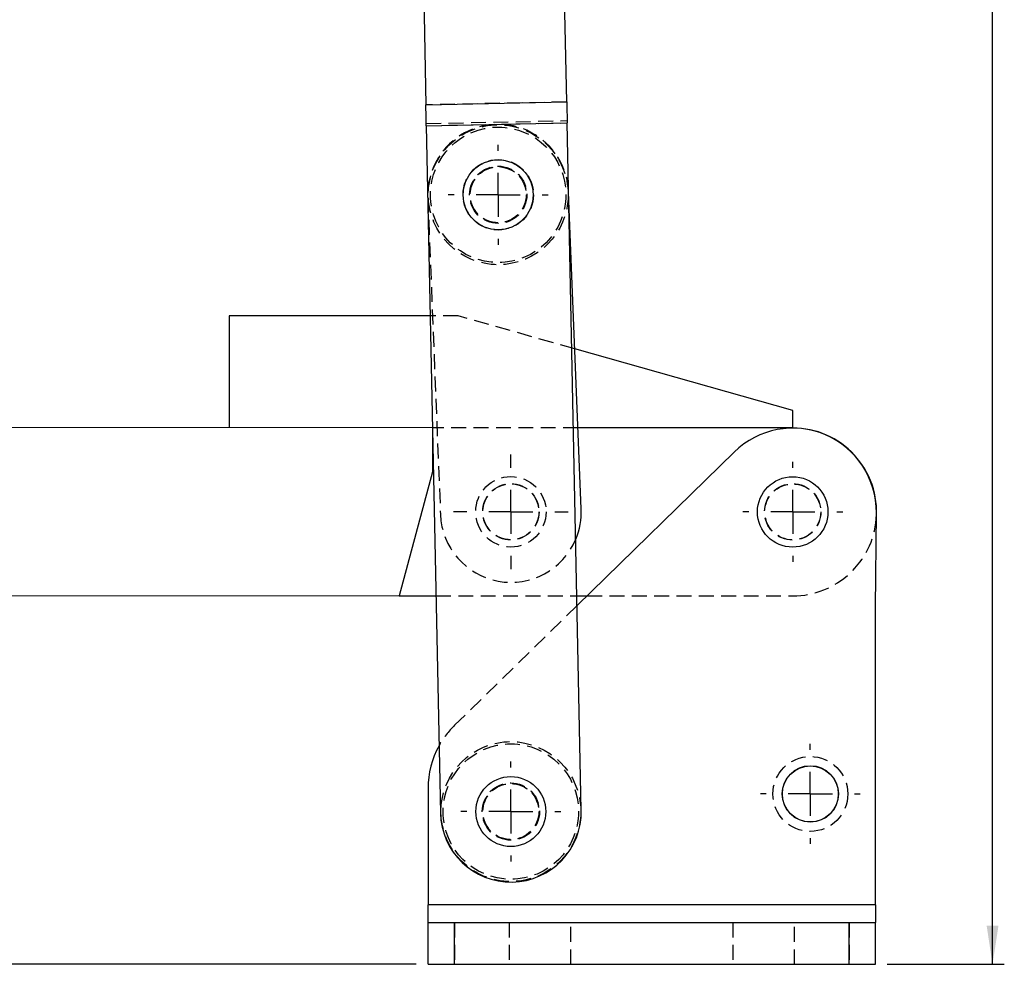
# Model space of a CAD drawing. Extents: x 42 to 497, y 26 to 378.
# Tile 14 of 19: x 167 to 279, y 146 to 253. Entities that reach past the tile are written whole.
import ezdxf

# ---------------------------------------------------------------- set-up
doc = ezdxf.new("R2010")
doc.units = 0
doc.header["$LTSCALE"] = 1.333333
doc.linetypes.add('HIDDEN', pattern=[1.905, 1.27, -0.635])
doc.layers.get('0').update_dxf_attribs({"linetype": 'CONTINUOUS'})
doc.layers.add('FORMATO', color=179, linetype='CONTINUOUS')
doc.styles.add('SLDTEXTSTYLE0', font='TXT', dxfattribs={"width": 0.75})
doc.dimstyles.new('SLDDIMSTYLE0', dxfattribs={"dimtxt": 4.666667, "dimasz": 4.402667, "dimexe": 0, "dimexo": 0.0625, "dimgap": 1.166667, "dimtad": 1, "dimdec": 0, "dimrnd": 1e-09, "dimzin": 12, "dimtxsty": 'SLDTEXTSTYLE0', "dimsah": 1, "dimcen": 0.09, "dimazin": 3, "dimtfac": 1, "dimtdec": 0, "dimtofl": 0, "dimtmove": 0, "dimatfit": 3, "dimtolj": 1, "dimtzin": 12})

# ---------------------------------------------------------------- blocks, each defined once
blk = doc.blocks.new('_D')
at = {"layer": 'FORMATO'}
for p, q in [((72.32, 187.82), (46.54, 187.82)), ((47.87, 145.94), (47.87, 187.82)), ((212.4, 145.94), (46.54, 145.94))]:
    blk.add_line(p, q, dxfattribs=at)
for points in [[(47.87, 187.82), (47.19, 183.42), (48.55, 183.42)], [(47.87, 145.94), (48.55, 150.34), (47.19, 150.34)]]:
    blk.add_solid(points, dxfattribs=at)
at = {"layer": 'FORMATO', "insert": (41.85, 164.8), "char_height": 4.667, "attachment_point": 1, "rotation": 90, "style": 'SLDTEXTSTYLE0'}
blk.add_mtext('42', dxfattribs=at)
blk = doc.blocks.new('_D_1')
at = {"layer": 'FORMATO'}
for p, q in [((219.68, 360.95), (279.16, 360.95)), ((277.82, 145.94), (277.82, 360.95)), ((265.87, 145.94), (279.16, 145.94))]:
    blk.add_line(p, q, dxfattribs=at)
for points in [[(277.82, 360.95), (277.15, 356.55), (278.5, 356.55)], [(277.82, 145.94), (278.5, 150.34), (277.15, 150.34)]]:
    blk.add_solid(points, dxfattribs=at)
at = {"layer": 'FORMATO', "insert": (271.81, 272.54), "char_height": 4.667, "attachment_point": 1, "rotation": 90, "style": 'SLDTEXTSTYLE0'}
blk.add_mtext('215', dxfattribs=at)
blk = doc.blocks.new('SW_CENTERMARKSYMBOL_0')
at = {"layer": 'FORMATO', "color": 0}
for p, q in [((0, 5), (0, 5.675)), ((0, 0), (0, 2.5)), ((-5, 0), (-5.675, 0)), ((0, 0), (-2.5, 0)), ((0, 0), (0, -2.5)), ((0, 0), (2.5, 0)), ((5, 0), (5.675, 0)), ((0, -5), (0, -5.675))]:
    blk.add_line(p, q, dxfattribs=at)
blk = doc.blocks.new('SW_CENTERMARKSYMBOL_1')
at = {"layer": 'FORMATO', "color": 0}
for p, q in [((0, 5), (0, 6.5)), ((0, 0), (0, 2.5)), ((-5, 0), (-6.5, 0)), ((0, 0), (-2.5, 0)), ((0, 0), (0, -2.5)), ((0, 0), (2.5, 0)), ((5, 0), (6.5, 0)), ((0, -5), (0, -6.5))]:
    blk.add_line(p, q, dxfattribs=at)
blk = doc.blocks.new('SW_CENTERMARKSYMBOL_2')
at = {"layer": 'FORMATO', "color": 0}
for p, q in [((0, 5), (0, 5.675)), ((0, 0), (0, 2.5)), ((-5, 0), (-5.675, 0)), ((0, 0), (-2.5, 0)), ((0, 0), (0, -2.5)), ((0, 0), (2.5, 0)), ((5, 0), (5.675, 0)), ((0, -5), (0, -5.675))]:
    blk.add_line(p, q, dxfattribs=at)
blk = doc.blocks.new('SW_CENTERMARKSYMBOL_3')
at = {"layer": 'FORMATO', "color": 0}
for p, q in [((0, 5), (0, 5.675)), ((0, 0), (0, 2.5)), ((-5, 0), (-5.675, 0)), ((0, 0), (-2.5, 0)), ((0, 0), (0, -2.5)), ((0, 0), (2.5, 0)), ((5, 0), (5.675, 0)), ((0, -5), (0, -5.675))]:
    blk.add_line(p, q, dxfattribs=at)
blk = doc.blocks.new('SW_CENTERMARKSYMBOL_4')
at = {"layer": 'FORMATO', "color": 0}
for p, q in [((0, 5), (0, 5.675)), ((0, 0), (0, 2.5)), ((-5, 0), (-5.675, 0)), ((0, 0), (-2.5, 0)), ((0, 0), (0, -2.5)), ((0, 0), (2.5, 0)), ((5, 0), (5.675, 0)), ((0, -5), (0, -5.675))]:
    blk.add_line(p, q, dxfattribs=at)

msp = doc.modelspace()

# ---------------------------------------------------------------- linework, layer by layer
at = {"color": 7, "linetype": 'CONTINUOUS'}
for p, q in [((213.198737, 257.395683), (213.484986, 243.461443)), ((229.481611, 243.790058), (229.195362, 257.724298)), ((213.484986, 243.461443), (229.481611, 243.790058)), ((213.533765, 241.086943), (229.530389, 241.415558)), ((213.533765, 241.086943), (215.135731, 163.104987)), ((231.132356, 163.433602), (229.530389, 241.415558)), ((231.127665, 197.602738), (229.693069, 233.49645)), ((191.142973, 219.521094), (191.137873, 206.821095)), ((213.976976, 219.511927), (191.142973, 219.521094)), ((255.138671, 208.795402), (230.401495, 215.771589)), ((255.137868, 206.795402), (255.138671, 208.795402)), ((214.237871, 206.811822), (73.662877, 206.868255)), ((214.237871, 206.811822), (214.235863, 201.811822)), ((255.137868, 206.795402), (230.759862, 206.805189)), ((248.497439, 204.067864), (230.655465, 186.648104)), ((214.235863, 201.811822), (210.465538, 187.763335)), ((264.534043, 186.439296), (264.633635, 197.182338)), ((73.655233, 187.818257), (210.465538, 187.763335)), ((210.465538, 187.763335), (214.629214, 187.761662)), ((230.632722, 187.755238), (231.788958, 187.754774)), ((264.534043, 152.690666), (264.534043, 186.439296)), ((213.734044, 165.914664), (213.734044, 152.690666)), ((264.534043, 152.690666), (213.734044, 152.690666)), ((213.734044, 150.690665), (213.734044, 152.690666)), ((264.534043, 152.690666), (264.534043, 150.690665)), ((213.734044, 145.940663), (213.734044, 150.690665)), ((213.734044, 150.690665), (216.734044, 150.690665)), ((216.734044, 145.940663), (216.734044, 150.690665)), ((216.734044, 150.690665), (261.534043, 150.690665)), ((261.534043, 145.940663), (261.534043, 150.690665)), ((261.534043, 150.690665), (264.534043, 150.690665)), ((264.534043, 145.940663), (264.534043, 150.690665)), ((213.734044, 145.940663), (216.734044, 145.940663)), ((216.734044, 145.940663), (261.534043, 145.940663)), ((261.534043, 145.940663), (264.534043, 145.940663))]:
    msp.add_line(p, q, dxfattribs=at)
at = {"color": 7, "linetype": 'HIDDEN'}
for p, q in [((229.481611, 243.790058), (213.484986, 243.461443)), ((213.52863, 241.336891), (229.525254, 241.665507)), ((213.533765, 241.086943), (229.530389, 241.415558)), ((213.702733, 232.935043), (215.140429, 196.963762)), ((229.693069, 233.49645), (229.68997, 233.574018)), ((217.14297, 219.510657), (213.976976, 219.511927)), ((230.401495, 215.771589), (217.14297, 219.510657)), ((230.759862, 206.805189), (214.237871, 206.811822)), ((214.629214, 187.761662), (230.632722, 187.755238)), ((231.788958, 187.754774), (255.13022, 187.745403)), ((230.655465, 186.648104), (216.748143, 173.069889)), ((264.534043, 152.690666), (213.734044, 152.690666)), ((216.734044, 150.690665), (216.734044, 145.940663)), ((222.934043, 150.690665), (222.934043, 145.940663)), ((229.934043, 145.940663), (229.934043, 150.690665)), ((248.334044, 150.690665), (248.334044, 145.940663)), ((255.334044, 145.940663), (255.334044, 150.690665)), ((261.534043, 150.690665), (261.534043, 145.940663))]:
    msp.add_line(p, q, dxfattribs=at)
at = {"color": 7, "linetype": 'CONTINUOUS', "flags": 128}
for points in [[(229.481611, 243.790058), (229.487241, 243.515989), (229.493056, 243.232922), (229.49903, 242.942074), (229.50514, 242.644692), (229.511356, 242.342042), (229.517656, 242.035428), (229.524008, 241.726158), (229.530389, 241.415558)], [(213.533765, 241.086943), (213.527384, 241.397543), (213.52103, 241.706813), (213.514732, 242.013426), (213.508515, 242.316076), (213.502405, 242.613459), (213.49643, 242.904307), (213.490615, 243.187373), (213.484986, 243.461443)]]:
    msp.add_lwpolyline(points, dxfattribs=at)
at = {"color": 7, "linetype": 'HIDDEN'}
for centre, radius in [((221.696352, 233.25453), 7.9375), ((221.696352, 233.25453), 7.6875), ((221.696352, 233.25453), 4), ((221.696352, 233.25453), 3.25), ((221.696352, 233.25453), 3.2), ((221.696352, 233.25453), 3.2), ((221.696352, 233.25453), 3.175), ((223.134046, 197.283249), 4), ((223.134046, 197.283249), 3.2), ((223.134046, 197.283249), 3.175), ((255.134044, 197.270403), 3.2), ((255.134044, 197.270403), 3.2), ((255.134044, 197.270403), 3.175), ((223.134044, 163.269296), 7.9375), ((223.134044, 163.269296), 7.6875), ((257.134044, 165.269296), 4.25), ((223.134044, 163.269296), 3.25), ((223.134044, 163.269296), 3.2), ((223.134044, 163.269296), 3.175)]:
    msp.add_circle(centre, radius, dxfattribs=at)
at = {"color": 7, "linetype": 'CONTINUOUS'}
for centre, radius in [((221.696352, 233.25453), 3.96875), ((255.134044, 197.270403), 4), ((257.134044, 165.269296), 3.2), ((257.134044, 165.269296), 3.175), ((223.134044, 163.269296), 3.96875)]:
    msp.add_circle(centre, radius, dxfattribs=at)
at = {"color": 7, "linetype": 'HIDDEN'}
for centre, radius, start, end in [((221.696352, 233.25453), 8, 2.2887708, 182.2887708), ((223.134046, 197.283249), 8, 182.2887708, 337.05458036), ((255.134044, 197.270403), 9.525, 269.97699873, 355.31674), ((223.734044, 165.914665), 10, 134.31398918, 151.10760811)]:
    msp.add_arc(centre, radius, start, end, dxfattribs=at)
at = {"color": 7, "linetype": 'CONTINUOUS'}
for centre, radius, start, end in [((255.134044, 197.270403), 9.5, 359.46886269, 134.31398918), ((255.134044, 197.270403), 9.525, 355.31674, 89.97699873), ((223.134046, 197.283249), 8, 337.05458036, 2.2887708), ((223.734044, 165.914665), 10, 151.10760811, 180), ((223.134044, 163.269296), 8, 181.17684969, 1.17684969)]:
    msp.add_arc(centre, radius, start, end, dxfattribs=at)

# ---------------------------------------------------------------- block references
at = {"layer": 'FORMATO'}
for name, p in [('SW_CENTERMARKSYMBOL_0', (221.696352, 233.25453)), ('SW_CENTERMARKSYMBOL_1', (223.134046, 197.283249)), ('SW_CENTERMARKSYMBOL_4', (255.134044, 197.270403)), ('SW_CENTERMARKSYMBOL_3', (257.134044, 165.269296)), ('SW_CENTERMARKSYMBOL_2', (223.134044, 163.269296))]:
    msp.add_blockref(name, p, dxfattribs=at)

# ---------------------------------------------------------------- dimensions: what is measured, and where the dimension line sits
for base, p1, p2, picture, middle in [((277.824436, 360.949353), (264.534044, 145.940664), (218.351455, 360.949353), '_D_1', (277.824436, 277.708628)), ((47.869017, 187.818257), (213.734044, 145.940664), (73.655235, 187.818257), '_D', (47.869017, 168.249473))]:
    dim = msp.add_linear_dim(base=base, p1=p1, p2=p2, angle=90, dimstyle='SLDDIMSTYLE0', dxfattribs=at)
    dim.commit()
    dim.dimension.update_dxf_attribs({"geometry": picture, "text_midpoint": middle, "dimtype": 160})

doc.saveas('drawing.dxf')
